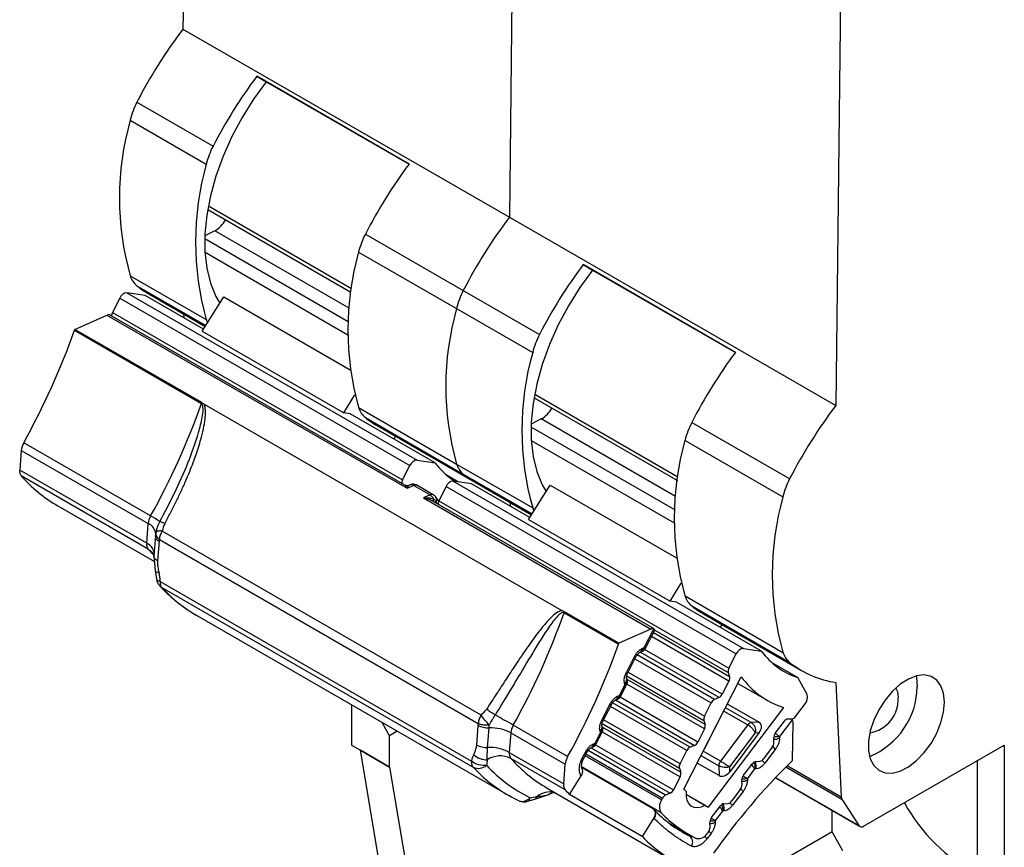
# Model space of a CAD drawing. Header units: inches. Extents: x 0 to 17, y 0 to 11.
# Tile 12 of 14: x 13.5 to 15, y 6.7 to 8. Entities that reach past the tile are written whole.
import ezdxf

# ---------------------------------------------------------------- set-up
doc = ezdxf.new("R2010")
doc.units = ezdxf.units.IN
doc.header["$MEASUREMENT"] = 0

msp = doc.modelspace()

# ---------------------------------------------------------------- linework, layer by layer
for p, q in [((13.7188, 8.6947), (13.7105, 7.9797)), ((14.2199, 8.4054), (14.2116, 7.6904)), ((14.721, 8.1161), (14.7127, 7.4011)), ((13.7105, 7.9797), (14.2116, 7.6904)), ((14.0575, 7.7721), (13.8237, 7.9071)), ((13.8237, 7.9071), (13.8383, 7.8987)), ((13.8383, 7.8987), (14.0575, 7.7721)), ((13.8383, 7.8987), (13.8383, 7.8986)), ((13.8383, 7.8986), (14.0575, 7.7721)), ((13.6398, 7.8672), (13.7567, 7.7997)), ((13.6294, 7.8396), (13.7463, 7.7721)), ((13.7484, 7.7024), (13.9684, 7.5753)), ((13.7494, 7.7081), (13.9693, 7.5812)), ((14.2116, 7.6904), (14.7127, 7.4011)), ((13.7595, 7.6698), (13.744, 7.662)), ((13.9657, 7.5508), (13.7595, 7.6698)), ((13.9906, 7.6647), (14.1409, 7.5779)), ((13.9643, 7.5301), (13.7439, 7.6573)), ((13.9638, 7.5096), (13.7443, 7.6363)), ((13.9802, 7.6371), (14.1305, 7.5503)), ((14.5586, 7.4828), (14.3248, 7.6178)), ((14.3248, 7.6178), (14.3394, 7.6094)), ((14.3394, 7.6094), (14.5586, 7.4828)), ((14.3394, 7.6094), (14.5586, 7.4828)), ((14.3394, 7.6094), (14.3394, 7.6094)), ((13.6294, 7.6007), (13.7463, 7.5332)), ((13.6244, 7.5746), (14.0698, 7.3174)), ((13.6524, 7.5701), (13.6244, 7.5746)), ((13.6398, 7.5852), (13.7455, 7.5241)), ((14.1409, 7.5779), (14.2578, 7.5104)), ((13.6135, 7.5663), (13.6022, 7.5442)), ((13.6135, 7.5663), (14.0589, 7.3092)), ((13.742, 7.5184), (13.6524, 7.5701)), ((13.6578, 7.5729), (13.7447, 7.5228)), ((13.7401, 7.5154), (13.7731, 7.5683)), ((13.7731, 7.5683), (13.967, 7.4563)), ((13.6022, 7.5442), (14.0476, 7.287)), ((14.1305, 7.5503), (14.2474, 7.4828)), ((13.5444, 7.5182), (13.5938, 7.5401)), ((13.5938, 7.5401), (14.0546, 7.2741)), ((14.051, 7.2791), (13.5989, 7.5401)), ((13.7115, 7.5419), (13.7117, 7.5359)), ((13.5438, 7.5168), (13.7387, 7.4043)), ((13.7392, 7.4057), (13.5444, 7.5182)), ((13.7401, 7.5154), (13.9572, 7.3901)), ((13.9572, 7.3901), (13.9744, 7.4176)), ((14.2495, 7.4131), (14.4695, 7.286)), ((14.2505, 7.4188), (14.4704, 7.2919)), ((13.7429, 7.4035), (14.2923, 7.0863)), ((13.9802, 7.3982), (14.1305, 7.3114)), ((13.967, 7.3885), (13.9572, 7.3901)), ((14.0978, 7.313), (13.967, 7.3885)), ((13.9906, 7.3827), (14.1409, 7.2959)), ((14.2606, 7.3806), (14.2451, 7.3727)), ((14.4668, 7.2615), (14.2606, 7.3806)), ((14.0086, 7.3704), (14.1589, 7.2836)), ((14.4654, 7.2408), (14.245, 7.3681)), ((14.4917, 7.3754), (14.642, 7.2886)), ((14.0368, 7.3541), (14.034, 7.3498)), ((14.4813, 7.3478), (14.6316, 7.2611)), ((13.4622, 7.3324), (13.4599, 7.3022)), ((13.4622, 7.3324), (13.657, 7.2199)), ((13.6608, 7.2316), (13.4659, 7.3441)), ((14.4649, 7.2203), (14.2454, 7.3471)), ((14.0698, 7.3174), (14.0978, 7.313)), ((13.6548, 7.1897), (13.4599, 7.3022)), ((14.0476, 7.287), (14.0589, 7.3092)), ((14.1305, 7.3114), (14.2474, 7.2439)), ((13.6571, 7.1806), (13.4622, 7.2931)), ((14.1134, 7.2957), (14.1337, 7.284)), ((14.1409, 7.2959), (14.2466, 7.2348)), ((14.0516, 7.2784), (14.0509, 7.2789)), ((14.0546, 7.2741), (14.0648, 7.2786)), ((14.0579, 7.2786), (14.0572, 7.2781)), ((14.0591, 7.2793), (14.0578, 7.2787)), ((14.0648, 7.2786), (14.0899, 7.2642)), ((14.0697, 7.2786), (14.0687, 7.2793)), ((14.0948, 7.2643), (14.0697, 7.2787)), ((14.1146, 7.2771), (14.1033, 7.2549)), ((14.1146, 7.2771), (14.56, 7.0199)), ((14.1255, 7.2853), (14.5709, 7.0282)), ((14.1535, 7.2808), (14.1255, 7.2853)), ((14.2431, 7.2291), (14.1535, 7.2808)), ((14.1589, 7.2836), (14.2458, 7.2335)), ((14.2412, 7.2261), (14.2742, 7.279)), ((14.2742, 7.279), (14.4681, 7.1671)), ((14.0899, 7.2642), (14.0796, 7.2596)), ((14.0796, 7.2596), (14.429, 7.0579)), ((14.1027, 7.2547), (14.0992, 7.2601)), ((13.5181, 7.2473), (13.6666, 7.1616)), ((14.4338, 7.0581), (14.093, 7.2548)), ((14.098, 7.2521), (14.0987, 7.2536)), ((14.1033, 7.2549), (14.5487, 6.9978)), ((14.2126, 7.2527), (14.2128, 7.2466)), ((13.6548, 7.1897), (13.657, 7.2199)), ((14.2412, 7.2261), (14.4583, 7.1008)), ((13.6681, 7.2013), (13.6657, 7.1704)), ((13.6686, 7.2048), (13.668, 7.2003)), ((13.6691, 7.2065), (13.6684, 7.202)), ((13.6688, 7.2063), (13.6687, 7.2047)), ((14.1682, 6.9258), (13.6786, 7.2085)), ((13.6738, 7.1927), (13.6715, 7.1626)), ((13.6742, 7.1957), (14.1639, 6.913)), ((13.6658, 7.1708), (13.668, 7.1472)), ((13.6659, 7.1706), (13.6659, 7.1716)), ((13.668, 7.1473), (13.6697, 7.1354)), ((13.6754, 7.131), (14.1534, 6.855)), ((13.6778, 7.1217), (14.1559, 6.8457)), ((14.4583, 7.1008), (14.4755, 7.1283)), ((14.4813, 7.1089), (14.6316, 7.0221)), ((14.4681, 7.0992), (14.4583, 7.1008)), ((14.5989, 7.0237), (14.4681, 7.0992)), ((14.4917, 7.0934), (14.642, 7.0066)), ((13.7327, 7.078), (14.2107, 6.8021)), ((14.2955, 7.0829), (14.379, 7.0347)), ((14.3795, 7.036), (14.296, 7.0843)), ((14.5097, 7.0811), (14.66, 6.9943)), ((14.5379, 7.0649), (14.5351, 7.0605)), ((14.429, 7.0579), (14.3795, 7.036)), ((14.4184, 7.0293), (14.4333, 7.0583)), ((14.42, 7.0276), (14.4347, 7.0562)), ((14.5488, 6.9779), (14.4298, 7.0467)), ((14.5498, 6.9846), (14.4327, 7.0523)), ((14.4347, 7.0563), (14.5477, 6.991)), ((14.3912, 6.9913), (14.4037, 7.0156)), ((14.3934, 6.9907), (14.4058, 7.015)), ((14.4059, 7.015), (14.4064, 7.016)), ((14.5266, 6.9497), (14.4079, 7.0182)), ((14.4125, 7.0223), (14.4157, 7.0237)), ((14.5335, 6.9526), (14.4125, 7.0224)), ((14.4163, 7.0284), (14.4184, 7.0293)), ((14.5385, 6.9577), (14.4193, 7.0265)), ((14.5487, 6.9978), (14.56, 7.0199)), ((14.5709, 7.0282), (14.5989, 7.0237)), ((14.4044, 7.0122), (14.5215, 6.9445)), ((14.6145, 7.0065), (14.6543, 6.9835)), ((14.3917, 6.986), (14.5101, 6.9176)), ((14.394, 6.9919), (14.5112, 6.9243)), ((14.4793, 6.8118), (14.5676, 6.9847)), ((14.5477, 6.991), (14.5498, 6.9846)), ((14.3807, 6.9559), (14.3892, 6.9725)), ((14.3823, 6.9542), (14.392, 6.973)), ((14.3892, 6.9725), (14.3886, 6.9745)), ((14.3925, 6.9799), (14.3914, 6.983)), ((14.3919, 6.9731), (14.3915, 6.9727)), ((14.5112, 6.9044), (14.3919, 6.9733)), ((14.5122, 6.9111), (14.3924, 6.9802)), ((14.5488, 6.9779), (14.5385, 6.9577)), ((14.5624, 6.9745), (14.6075, 6.9485)), ((14.6686, 6.9572), (14.6543, 6.9835)), ((14.7131, 6.9757), (14.7212, 6.8001)), ((14.3786, 6.9551), (14.3807, 6.9559)), ((13.9693, 6.9414), (13.9693, 6.8797)), ((14.3535, 6.9179), (14.366, 6.9422)), ((14.3557, 6.9173), (14.3682, 6.9417)), ((14.3682, 6.9416), (14.3687, 6.9426)), ((14.4891, 6.8762), (14.3702, 6.9448)), ((14.3747, 6.9489), (14.4958, 6.879)), ((14.3748, 6.949), (14.378, 6.9503)), ((14.501, 6.8842), (14.3816, 6.9531)), ((14.5112, 6.9243), (14.5215, 6.9445)), ((14.5335, 6.9526), (14.5266, 6.9497)), ((14.5462, 6.9428), (14.5952, 6.9146)), ((14.6508, 6.9235), (14.6656, 6.9432)), ((14.484, 6.8711), (14.3667, 6.9388)), ((14.5114, 6.8739), (14.5426, 6.9351)), ((14.6325, 6.9375), (14.517, 6.7844)), ((14.541, 6.9318), (14.5778, 6.9106)), ((14.5831, 6.9141), (14.5434, 6.9371)), ((14.0278, 6.8941), (14.0161, 6.9144)), ((14.1615, 6.8797), (14.1638, 6.9099)), ((14.3011, 6.862), (14.2176, 6.9102)), ((14.3548, 6.9065), (14.3538, 6.9097)), ((14.354, 6.9127), (14.4726, 6.8442)), ((14.4737, 6.8509), (14.3563, 6.9186)), ((14.5101, 6.9176), (14.5122, 6.9111)), ((14.5778, 6.9106), (14.5358, 6.8549)), ((14.5952, 6.9146), (14.5831, 6.9141)), ((14.6203, 6.8983), (14.6338, 6.9162)), ((14.6459, 6.9186), (14.6264, 6.893)), ((14.6391, 6.9198), (14.6455, 6.92)), ((14.6444, 6.9198), (14.6442, 6.9199)), ((14.6462, 6.856), (14.6472, 6.9141)), ((14.0395, 6.9009), (14.0278, 6.8941)), ((14.0278, 6.8459), (14.0278, 6.8941)), ((14.1782, 6.8759), (14.1804, 6.9061)), ((14.2138, 6.8984), (14.2115, 6.8683)), ((14.2138, 6.8984), (14.2973, 6.8502)), ((14.3431, 6.8826), (14.3516, 6.8991)), ((14.3446, 6.8809), (14.3543, 6.8997)), ((14.3516, 6.8991), (14.3509, 6.9011)), ((14.3542, 6.8997), (14.3539, 6.8993)), ((14.3543, 6.9001), (14.4738, 6.8311)), ((14.3546, 6.9071), (14.4748, 6.8378)), ((14.5112, 6.9044), (14.501, 6.8842)), ((14.55, 6.8463), (14.5894, 6.8986)), ((14.5953, 6.8988), (14.5501, 6.8388)), ((14.5894, 6.8986), (14.5953, 6.8988)), ((13.9693, 6.8797), (13.9832, 6.8716)), ((14.3409, 6.8817), (14.3431, 6.8826)), ((14.3439, 6.8798), (14.4634, 6.8108)), ((14.4958, 6.879), (14.4891, 6.8762)), ((14.6178, 6.8834), (14.6177, 6.8913)), ((14.6264, 6.893), (14.6264, 6.8906)), ((14.7555, 6.7551), (14.9715, 6.8797)), ((14.9715, 6.8797), (14.9715, 6.3011)), ((13.9832, 6.8716), (14.0278, 6.8459)), ((14.0278, 6.8459), (13.9832, 6.8716)), ((13.9832, 6.8716), (13.9832, 6.8716)), ((13.9832, 6.8716), (14.0278, 6.8459)), ((13.9832, 6.8716), (13.9832, 6.8716)), ((14.03, 6.5925), (13.9832, 6.8716)), ((14.2115, 6.8683), (14.2951, 6.8201)), ((14.3236, 6.8596), (14.3283, 6.8689)), ((14.3258, 6.859), (14.3305, 6.8683)), ((14.4465, 6.7977), (14.329, 6.8655)), ((14.3305, 6.8683), (14.331, 6.8692)), ((14.4515, 6.8028), (14.3326, 6.8715)), ((14.3371, 6.8756), (14.3404, 6.8769)), ((14.3372, 6.8756), (14.4584, 6.8057)), ((14.4737, 6.8509), (14.484, 6.8711)), ((14.5058, 6.8637), (14.5332, 6.8479)), ((14.5358, 6.8549), (14.5091, 6.8702)), ((14.6153, 6.8764), (14.6018, 6.8584)), ((14.6199, 6.8731), (14.6036, 6.8517)), ((14.2974, 6.811), (14.2139, 6.8592)), ((14.2951, 6.8201), (14.2973, 6.8502)), ((14.4454, 6.7955), (14.3279, 6.8633)), ((14.5335, 6.8327), (14.4999, 6.8521)), ((14.5711, 6.8332), (14.5847, 6.851)), ((14.59, 6.8545), (14.5964, 6.8549)), ((14.9298, 6.8556), (14.9298, 6.3927)), ((14.0278, 6.8459), (14.0745, 6.5668)), ((14.0278, 6.8459), (14.0278, 6.8459)), ((14.0278, 6.8459), (14.0278, 6.8459)), ((14.3233, 6.8453), (14.4315, 6.7829)), ((14.4448, 6.7754), (14.3234, 6.8455)), ((14.4726, 6.8442), (14.4748, 6.8378)), ((14.5332, 6.8479), (14.5335, 6.8327)), ((14.5501, 6.8388), (14.55, 6.8463)), ((14.5882, 6.843), (14.577, 6.8284)), ((14.5901, 6.843), (14.5882, 6.843)), ((14.6363, 6.8462), (14.7222, 6.7966)), ((14.6382, 6.8481), (14.7212, 6.8001)), ((14.3041, 6.8037), (14.322, 6.8322)), ((14.4738, 6.8311), (14.4634, 6.8108)), ((14.5688, 6.8183), (14.5686, 6.8261)), ((14.577, 6.8284), (14.577, 6.8259)), ((14.62, 6.8293), (14.7496, 6.7545)), ((14.6203, 6.8297), (14.7482, 6.7559)), ((14.2507, 6.7965), (14.2722, 6.8036)), ((14.2698, 6.8134), (14.4646, 6.7009)), ((14.2719, 6.8035), (14.2782, 6.8068)), ((14.2721, 6.8037), (14.2737, 6.8047)), ((14.2766, 6.8062), (14.2737, 6.8047)), ((14.4155, 6.7394), (14.3041, 6.8037)), ((14.4584, 6.8057), (14.4515, 6.8028)), ((14.4834, 6.8037), (14.512, 6.7872)), ((14.4834, 6.8037), (14.517, 6.7844)), ((14.5662, 6.8113), (14.5528, 6.7934)), ((14.5706, 6.8085), (14.5542, 6.7871)), ((14.2396, 6.7934), (14.2507, 6.7965)), ((14.4454, 6.7955), (14.4465, 6.7977)), ((14.541, 6.7896), (14.5474, 6.7899)), ((14.7222, 6.7966), (14.7482, 6.7559)), ((14.5222, 6.7682), (14.5357, 6.7861)), ((14.5388, 6.7783), (14.5276, 6.7637)), ((14.5407, 6.7784), (14.5388, 6.7783)), ((14.707, 6.7463), (14.707, 6.7791)), ((14.4334, 6.7679), (14.4155, 6.7394)), ((14.434, 6.7672), (14.4334, 6.7679)), ((14.4554, 6.7608), (14.4882, 6.7418)), ((14.5198, 6.7532), (14.5196, 6.7612)), ((14.5276, 6.7637), (14.5277, 6.7612)), ((14.4696, 6.7507), (14.4886, 6.7397)), ((14.707, 6.7463), (14.5122, 6.6338)), ((14.5212, 6.7438), (14.515, 6.7357)), ((14.5172, 6.7463), (14.5158, 6.7443)), ((14.7237, 6.7173), (14.707, 6.7463))]:
    msp.add_line(p, q)
at = {"flags": 128}
for points in [[(13.8383, 7.8986), (13.8189, 7.872), (13.8012, 7.8438), (13.7855, 7.8144), (13.7721, 7.7842), (13.7611, 7.7538), (13.7527, 7.7235), (13.747, 7.6937), (13.7442, 7.665), (13.7442, 7.6378), (13.747, 7.6124), (13.7527, 7.5892), (13.7611, 7.5686), (13.7669, 7.5583)], [(14.3394, 7.6094), (14.32, 7.5827), (14.3023, 7.5545), (14.2866, 7.5251), (14.2732, 7.4949), (14.2622, 7.4645), (14.2538, 7.4342), (14.2481, 7.4045), (14.2453, 7.3758), (14.2453, 7.3485), (14.2481, 7.3231), (14.2538, 7.3), (14.2622, 7.2793), (14.268, 7.269)], [(13.6571, 7.1806), (13.6606, 7.1782), (13.6633, 7.1756)], [(13.6658, 7.1713), (13.6652, 7.1719), (13.6571, 7.1806)], [(13.6749, 7.1241), (13.6758, 7.1231), (13.6778, 7.1217)], [(14.8797, 6.9456), (14.8783, 6.9594), (14.8742, 6.9709), (14.8677, 6.9796), (14.859, 6.9852), (14.8486, 6.9874), (14.8368, 6.986), (14.8244, 6.9811), (14.8117, 6.9731), (14.7996, 6.9621), (14.7884, 6.9488), (14.7787, 6.9338), (14.7711, 6.9178), (14.7658, 6.9015), (14.7631, 6.8856), (14.7631, 6.8711), (14.7658, 6.8584), (14.7711, 6.8482), (14.7787, 6.841), (14.7884, 6.8371), (14.7996, 6.8367), (14.8117, 6.8398), (14.8244, 6.8463), (14.8368, 6.8559), (14.8486, 6.8681), (14.859, 6.8823), (14.8677, 6.8979), (14.8742, 6.9142), (14.8783, 6.9303), (14.8797, 6.9456)], [(14.836, 6.9858), (14.8365, 6.9835), (14.8379, 6.9698)], [(14.8049, 6.9673), (14.8074, 6.9621), (14.8087, 6.9529)], [(14.3236, 6.8596), (14.3247, 6.8592), (14.3254, 6.859), (14.3257, 6.859), (14.3258, 6.8591)], [(14.2737, 6.8047), (14.2759, 6.8064), (14.2769, 6.807)], [(14.512, 6.7872), (14.506, 6.7845), (14.5003, 6.7834), (14.4951, 6.7839), (14.4906, 6.786), (14.4871, 6.7897), (14.4847, 6.7947), (14.4836, 6.8008), (14.4837, 6.8078)], [(14.2241, 6.7949), (14.2147, 6.7998), (14.2107, 6.8021)], [(14.2241, 6.7949), (14.2264, 6.7939), (14.2271, 6.7936)]]:
    msp.add_lwpolyline(points, dxfattribs=at)
for centre, radius, start, end in [((14.3193, 7.5183), 0.7639, 142.8408, 152.8218), ((14.4371, 7.4503), 0.7648, 143.3227, 152.8176), ((13.7511, 7.8095), 0.1254, 152.6018, 166.0845), ((14.053, 7.7202), 0.4401, 164.2505, 195.7504), ((13.868, 7.742), 0.1254, 152.6018, 166.0845), ((14.1699, 7.6527), 0.4401, 164.2505, 195.7504), ((14.6709, 7.3153), 0.7648, 143.3227, 152.8176), ((13.7379, 7.7072), 0.0432, 300.0858, 331.3905), ((14.8204, 7.229), 0.7639, 142.8408, 152.8218), ((14.1019, 7.607), 0.1254, 152.6018, 166.0845), ((14.4037, 7.5177), 0.4401, 164.2505, 195.7504), ((14.9382, 7.161), 0.7648, 143.3227, 152.8176), ((13.6607, 7.6104), 0.0328, 197.152, 230.3057), ((13.6254, 7.5619), 0.0127, 94.5183, 159.6214), ((13.7324, 7.702), 0.1491, 231.6142, 239.9954), ((14.2522, 7.5202), 0.1254, 152.6018, 166.0845), ((13.6116, 7.5391), 0.0107, 151.5382, 180.8138), ((14.5541, 7.4309), 0.4401, 164.2505, 195.7504), ((13.5965, 7.5349), 0.0058, 73.1033, 117.0052), ((13.7844, 7.5459), 0.0401, 198.4814, 205.7651), ((12.4866, 7.8901), 1.1212, 330.8609, 340.554), ((13.5737, 7.5063), 0.0316, 157.9682, 160.6372), ((14.3691, 7.4527), 0.1254, 152.6018, 166.0845), ((14.671, 7.3634), 0.4401, 164.2505, 195.7504), ((15.172, 7.026), 0.7648, 143.3227, 152.8176), ((12.6815, 7.7776), 1.1212, 330.8609, 340.554), ((14.0115, 7.4079), 0.0328, 197.152, 230.3057), ((14.239, 7.4179), 0.0432, 300.0858, 331.3905), ((15.3215, 6.9397), 0.7639, 142.8408, 152.8218), ((14.0832, 7.4996), 0.1491, 231.6152, 239.9944), ((14.603, 7.3177), 0.1254, 152.6018, 166.0845), ((14.9048, 7.2284), 0.4401, 164.2505, 195.7504), ((13.4913, 7.3295), 0.0293, 150.1625, 174.4513), ((14.0708, 7.3048), 0.0127, 94.5183, 159.6214), ((13.472, 7.3005), 0.0123, 171.8295, 216.9968), ((14.1896, 7.3801), 0.1137, 216.1786, 236.7489), ((14.1618, 7.3211), 0.0328, 197.152, 230.3057), ((13.6318, 7.4431), 0.2264, 221.5107, 239.8651), ((14.057, 7.2819), 0.0107, 151.5382, 180.8138), ((14.2335, 7.4127), 0.1491, 231.6142, 239.9954), ((14.7533, 7.2309), 0.1254, 152.6018, 166.0845), ((14.0613, 7.2735), 0.00623, 55.7746, 111.0774), ((14.0675, 7.2731), 0.00613, 79.5453, 116.2268), ((14.0677, 7.2752), 0.00404, 60.0963, 77.1908), ((14.1265, 7.2726), 0.0127, 94.5183, 159.6214), ((14.0926, 7.2587), 0.00613, 79.5453, 116.2268), ((14.0817, 7.2513), 0.0152, 23.0911, 57.6938), ((14.0928, 7.2608), 0.00404, 60.0832, 77.1927), ((14.0917, 7.256), 0.00837, 332.646, 28.2298), ((15.0552, 7.1416), 0.4401, 164.2505, 195.7504), ((14.1127, 7.2498), 0.0107, 151.5382, 180.8138), ((14.2855, 7.2566), 0.0401, 198.4814, 205.7651), ((13.6862, 7.217), 0.0293, 150.1625, 174.4513), ((13.57, 7.0665), 0.1885, 56.2026, 61.1985), ((13.6502, 7.2028), 0.0184, 3.387, 68.2661), ((13.7002, 7.1935), 0.0261, 160.7522, 175.188), ((13.7069, 7.1913), 0.0332, 148.7161, 161.0137), ((13.6669, 7.188), 0.0123, 171.8295, 216.9968), ((13.6458, 7.1706), 0.0211, 15.4932, 64.9574), ((13.6915, 7.1295), 0.0162, 174.8543, 193.9549), ((13.6846, 7.1277), 0.00906, 193.6742, 221.8972), ((13.8519, 7.2839), 0.2379, 222.9804, 239.927), ((14.5126, 7.1186), 0.0328, 197.152, 230.3057), ((14.5843, 7.2103), 0.1491, 231.6152, 239.9944), ((13.2383, 7.4561), 1.1212, 330.8609, 340.554), ((14.3253, 7.0724), 0.0316, 157.9682, 160.6372), ((14.4316, 7.0528), 0.0058, 73.1033, 117.0052), ((13.3218, 7.4079), 1.1212, 330.8609, 340.554), ((14.4088, 7.0242), 0.0316, 157.9682, 160.6372), ((14.4055, 7.0182), 0.00315, 234.3521, 275.8343), ((14.4094, 7.0285), 0.0069, 295.9725, 359.2198), ((14.5719, 7.0155), 0.0127, 94.5183, 159.6214), ((14.6881, 7.0882), 0.1101, 215.884, 252.1043), ((14.6629, 7.0318), 0.0328, 197.152, 230.3057), ((14.7361, 7.1262), 0.1522, 231.7871, 261.295), ((14.393, 6.9938), 0.00315, 234.3519, 275.8323), ((14.5566, 6.9931), 0.0092, 149.6639, 192.9903), ((14.5409, 6.9826), 0.0092, 329.6643, 12.9907), ((14.6713, 7.0592), 0.1277, 215.699, 252.2893), ((14.3835, 6.9809), 0.00822, 308.3465, 15.7388), ((14.7201, 6.9712), 0.1178, 292.2123, 359.2913), ((14.3717, 6.9552), 0.0069, 295.9722, 359.2193), ((14.5286, 6.9624), 0.0109, 296.3914, 334.8696), ((14.6549, 6.9528), 0.0144, 318.2114, 17.6691), ((14.3679, 6.9448), 0.00315, 234.3555, 275.8309), ((14.5314, 6.9399), 0.0109, 116.3914, 154.8699), ((14.7558, 6.9504), 0.0529, 280.0551, 2.6836), ((14.1966, 6.9086), 0.0332, 148.7161, 161.0137), ((13.4456, 5.5686), 1.5479, 60.084, 61.2637), ((14.5192, 6.9196), 0.00926, 149.7739, 192.4119), ((14.1899, 6.9108), 0.0261, 160.7522, 175.188), ((14.243, 6.8956), 0.0293, 150.1625, 174.4513), ((14.3458, 6.9076), 0.00822, 308.3456, 15.7401), ((14.3554, 6.9205), 0.00315, 234.3521, 275.8343), ((14.5032, 6.9091), 0.00923, 330.0165, 12.4604), ((14.5844, 6.9063), 0.00792, 99.3231, 147.3474), ((14.6404, 6.9119), 0.00792, 99.3233, 147.3473), ((14.6442, 6.9278), 0.00792, 279.3224, 327.3472), ((14.64, 6.9145), 0.00721, 356.2943, 34.1634), ((14.1829, 6.84), 0.0661, 62.1241, 92.1385), ((14.6296, 6.8909), 0.0119, 141.8468, 178.1507), ((14.1769, 6.9089), 0.033, 242.1237, 272.1387), ((14.334, 6.8818), 0.0069, 295.9722, 359.2195), ((14.4911, 6.8888), 0.0109, 295.9314, 335.1763), ((14.6059, 6.8837), 0.0119, 321.8471, 358.151), ((14.6182, 6.906), 0.0175, 268.5738, 297.9721), ((14.1806, 6.8099), 0.0661, 62.124, 92.1387), ((14.2237, 6.8666), 0.0123, 171.8295, 216.9968), ((14.3302, 6.8714), 0.0031, 234.0821, 276.2426), ((14.4938, 6.8665), 0.0109, 115.9027, 154.945), ((14.5925, 6.8497), 0.036, 40.511, 49.6695), ((14.1696, 6.8536), 0.0162, 174.8543, 193.9549), ((14.1626, 6.8518), 0.00906, 193.6742, 221.8972), ((14.164, 6.8627), 0.0189, 244.4353, 311.8645), ((14.3467, 7.0072), 0.2325, 222.9624, 243.6524), ((14.1976, 6.8265), 0.0365, 63.5119, 123.2729), ((14.3827, 7.0083), 0.2252, 221.4631, 239.9127), ((14.3265, 6.8474), 0.0293, 150.1625, 174.4513), ((14.4816, 6.8462), 0.00921, 149.6812, 192.8973), ((15.383, 6.1064), 1.051, 134.5812, 144.7018), ((14.5451, 6.8475), 0.0119, 141.8382, 178.2233), ((14.5914, 6.8467), 0.00795, 99.9184, 146.9485), ((14.5761, 6.8477), 0.0147, 341.4598, 27.2252), ((14.5951, 6.8628), 0.00798, 279.9805, 327.2093), ((14.5758, 6.8279), 0.0366, 40.552, 50.0655), ((14.6251, 6.8755), 0.0287, 314.4264, 317.2741), ((14.3305, 7.0087), 0.2389, 223.0167, 239.8907), ((14.4658, 6.8357), 0.0092, 329.7219, 12.9047), ((14.5804, 6.8258), 0.0119, 141.5653, 178.577), ((14.3072, 6.8183), 0.0123, 171.8295, 216.9968), ((14.5569, 6.8186), 0.0118, 321.7921, 358.5953), ((14.5688, 6.8413), 0.0174, 269.2843, 298.0018), ((14.2743, 6.7751), 0.0325, 77.5124, 129.1664), ((14.4765, 6.9704), 0.2398, 221.6831, 224.0393), ((14.4536, 6.8155), 0.0109, 296.3165, 334.9193), ((14.6125, 6.9545), 0.1953, 226.975, 228.7075), ((14.5455, 6.7874), 0.0328, 40.1356, 49.3277), ((14.2308, 6.8104), 0.0172, 257.4448, 317.5458), ((14.4605, 6.785), 0.0185, 145.3236, 211.433), ((14.4564, 6.793), 0.0109, 116.312, 154.8812), ((14.5423, 6.7818), 0.00792, 99.4197, 147.2825), ((14.5266, 6.783), 0.0148, 341.6441, 25.5234), ((14.5461, 6.7977), 0.00793, 279.43, 327.3245), ((14.5271, 6.7639), 0.0356, 40.4775, 49.4073), ((14.7283, 6.8002), 0.00711, 180.9137, 210.5666), ((15.0548, 6.9198), 0.2694, 208.5296, 242.3537), ((14.583, 6.9251), 0.208, 223.6205, 242.9942), ((14.4265, 6.7738), 0.01, 318.7941, 41.0894), ((14.5917, 6.9208), 0.2067, 224.7215, 243.2669), ((14.6071, 6.9477), 0.1865, 239.3475, 241.1342), ((14.5315, 6.7608), 0.0119, 141.8018, 178.2193), ((14.5196, 6.7761), 0.0169, 270.1203, 298.4223), ((14.5019, 6.7515), 0.0156, 258.2426, 332.6097), ((14.5079, 6.7536), 0.0119, 321.8393, 358.2222), ((14.4969, 6.7234), 0.0318, 40.0693, 48.6257), ((14.7523, 6.759), 0.00514, 217.5848, 309.5852), ((14.576, 6.8938), 0.2227, 223.8712, 245.2267), ((14.482, 6.7308), 0.0111, 326.1133, 53.6032), ((14.4913, 6.7456), 0.00644, 244.8806, 283.426), ((14.4898, 6.7144), 0.033, 40.1481, 49.4648)]:
    msp.add_arc(centre, radius, start, end)
for centre, ratio, start_param, end_param in [((14.587, 6.9036), 0.687639, 4.875659, 6.446455), ((14.5417, 6.8436), 0.688376, 3.305367, 4.876167)]:
    msp.add_ellipse(centre, major_axis=(0.0095, 0.01), ratio=ratio, start_param=start_param, end_param=end_param)
for points, knots in [([(13.5988, 7.5401), (13.5987, 7.5402), (13.5985, 7.5403), (13.5983, 7.5404), (13.5981, 7.5405)], [0, 0, 0, 0, 0.4830733, 1, 1, 1, 1]), ([(13.6748, 7.2231), (13.6909, 7.2523), (13.7056, 7.2824), (13.7242, 7.3284), (13.7299, 7.344), (13.7367, 7.3676), (13.7387, 7.3755), (13.7408, 7.3873), (13.7413, 7.3913), (13.7413, 7.397), (13.7412, 7.3989), (13.7405, 7.4022), (13.7398, 7.4037), (13.7387, 7.4043)], [0, 0, 0, 0, 0.5, 0.5, 0.75, 0.75, 0.875, 0.875, 0.9375, 0.9375, 0.96875, 0.96875, 1, 1, 1, 1]), ([(13.6824, 7.2197), (13.6853, 7.2252), (13.6912, 7.2361), (13.6994, 7.2525), (13.7072, 7.2686), (13.7143, 7.2844), (13.7225, 7.304), (13.7311, 7.3265), (13.7383, 7.3498), (13.7428, 7.3688), (13.7447, 7.3813), (13.7451, 7.39), (13.745, 7.3946), (13.7445, 7.3983), (13.744, 7.401), (13.7432, 7.4027), (13.7429, 7.4035)], [0, 0, 0, 0, 0.095391, 0.188253, 0.278591, 0.366413, 0.451725, 0.601727, 0.733112, 0.822078, 0.897962, 0.926841, 0.954729, 0.969918, 0.984988, 1, 1, 1, 1]), ([(14.0546, 7.2741), (14.0537, 7.2758), (14.0528, 7.2778), (14.0517, 7.2784), (14.0516, 7.2784)], [0, 0, 0, 0, 0.8405712, 1, 1, 1, 1]), ([(14.0573, 7.2783), (14.0566, 7.2782), (14.0552, 7.2778), (14.0532, 7.278), (14.0521, 7.2785), (14.0517, 7.2787)], [0, 0, 0, 0, 0.374003, 0.762689, 1, 1, 1, 1]), ([(14.0572, 7.2781), (14.0571, 7.278), (14.0563, 7.2776), (14.0554, 7.2756), (14.0546, 7.2741)], [0, 0, 0, 0, 0.186633, 1, 1, 1, 1]), ([(14.0687, 7.2793), (14.0672, 7.2797), (14.0648, 7.2805), (14.0611, 7.2802), (14.0593, 7.2793), (14.0585, 7.2788)], [0, 0, 0, 0, 0.427529, 0.73313, 1, 1, 1, 1]), ([(14.0796, 7.2596), (14.0809, 7.2597), (14.0832, 7.2598), (14.0863, 7.2596), (14.0895, 7.2592), (14.0926, 7.2585), (14.0947, 7.2577), (14.0957, 7.2573)], [0, 0, 0, 0, 0.227361, 0.41276, 0.556224, 0.798283, 1, 1, 1, 1]), ([(14.0958, 7.2531), (14.0951, 7.2535), (14.0938, 7.2544), (14.0915, 7.2557), (14.0886, 7.257), (14.0846, 7.2585), (14.0815, 7.2592), (14.0796, 7.2596)], [0, 0, 0, 0, 0.129727, 0.277608, 0.44397, 0.674776, 1, 1, 1, 1]), ([(14.0991, 7.2599), (14.099, 7.26), (14.0985, 7.2614), (14.0969, 7.2629), (14.0952, 7.2639), (14.0948, 7.2642)], [0, 0, 0, 0, 0.0421939, 0.7235842, 1, 1, 1, 1]), ([(14.0957, 7.2573), (14.0962, 7.2569), (14.0972, 7.256), (14.0978, 7.255), (14.0982, 7.2545)], [0, 0, 0, 0, 0.499517, 1, 1, 1, 1]), ([(14.0982, 7.2545), (14.0978, 7.254), (14.0974, 7.2532), (14.0974, 7.2526), (14.0974, 7.2523)], [0, 0, 0, 0, 0.666568, 1, 1, 1, 1]), ([(14.0987, 7.2536), (14.0988, 7.2534), (14.099, 7.2529), (14.0991, 7.2524), (14.0992, 7.2522)], [0, 0, 0, 0, 0.495082, 1, 1, 1, 1]), ([(13.6748, 7.2231), (13.6741, 7.2218), (13.6727, 7.2191), (13.6712, 7.2151), (13.6698, 7.2108), (13.6692, 7.2079), (13.6688, 7.2063)], [0, 0, 0, 0, 0.2445727, 0.5056497, 0.7265646, 1, 1, 1, 1]), ([(13.6824, 7.2197), (13.6804, 7.2207), (13.6786, 7.2216), (13.676, 7.2227), (13.6751, 7.2231), (13.6748, 7.2231)], [0, 0, 0, 0, 0.5, 0.5, 1, 1, 1, 1]), ([(13.6681, 7.2002), (13.6681, 7.2), (13.668, 7.1989), (13.6689, 7.197), (13.6708, 7.1947), (13.6728, 7.1934), (13.6738, 7.1927)], [0, 0, 0, 0, 0.106164, 0.4041093, 0.7020546, 1, 1, 1, 1]), ([(13.6687, 7.2047), (13.6687, 7.2042), (13.6685, 7.203), (13.6694, 7.2007), (13.6712, 7.1981), (13.6732, 7.1965), (13.6742, 7.1957)], [0, 0, 0, 0, 0.158017, 0.414446, 0.711311, 1, 1, 1, 1]), ([(13.6786, 7.2085), (13.6758, 7.2087), (13.6732, 7.2086), (13.6697, 7.2078), (13.6688, 7.2071), (13.6688, 7.2063)], [0, 0, 0, 0, 0.5, 0.5, 1, 1, 1, 1]), ([(13.6742, 7.1957), (13.6741, 7.1952), (13.6739, 7.1942), (13.6738, 7.1932), (13.6738, 7.1927)], [0, 0, 0, 0, 0.504307, 1, 1, 1, 1]), ([(13.6631, 7.1755), (13.6639, 7.1746), (13.6657, 7.1727), (13.6661, 7.1715), (13.6663, 7.1709)], [0, 0, 0, 0, 0.446179, 1, 1, 1, 1]), ([(13.6715, 7.1626), (13.6705, 7.1632), (13.6685, 7.1646), (13.6666, 7.1669), (13.6657, 7.1689), (13.6658, 7.1702), (13.6659, 7.1706)], [0, 0, 0, 0, 0.280352, 0.560703, 0.841056, 1, 1, 1, 1]), ([(13.6715, 7.1626), (13.6715, 7.1618), (13.6714, 7.1603), (13.6715, 7.1578), (13.6717, 7.1546), (13.6724, 7.1501), (13.6731, 7.1464), (13.6735, 7.1443)], [0, 0, 0, 0, 0.13143, 0.269883, 0.416149, 0.655143, 1, 1, 1, 1]), ([(13.6735, 7.1443), (13.6723, 7.1445), (13.6698, 7.1451), (13.6681, 7.1462), (13.6682, 7.147), (13.6682, 7.1473)], [0, 0, 0, 0, 0.409843, 0.834368, 1, 1, 1, 1]), ([(13.6735, 7.1443), (13.6738, 7.142), (13.6746, 7.1376), (13.6751, 7.1332), (13.6754, 7.131)], [0, 0, 0, 0, 0.496962, 1, 1, 1, 1]), ([(13.6699, 7.1355), (13.6698, 7.1353), (13.6696, 7.1342), (13.6714, 7.1325), (13.6741, 7.1315), (13.6754, 7.131)], [0, 0, 0, 0, 0.120168, 0.572164, 1, 1, 1, 1]), ([(13.6699, 7.1355), (13.67, 7.1341), (13.6703, 7.1309), (13.6723, 7.1272), (13.674, 7.1251), (13.6745, 7.1245)], [0, 0, 0, 0, 0.341463, 0.789113, 1, 1, 1, 1]), ([(13.6749, 7.1241), (13.6754, 7.1236), (13.6819, 7.116), (13.6963, 7.1034), (13.7151, 7.0884), (13.728, 7.0811), (13.7329, 7.0783)], [0, 0, 0, 0, 0.0278537, 0.3970416, 0.7712153, 1, 1, 1, 1]), ([(14.2923, 7.0863), (14.2919, 7.0863), (14.2908, 7.0861), (14.289, 7.0855), (14.2872, 7.0846), (14.2831, 7.0823), (14.2763, 7.0766), (14.2666, 7.0661), (14.2538, 7.0503), (14.2384, 7.0289), (14.2221, 7.0047), (14.2064, 6.9807), (14.1916, 6.9579), (14.1815, 6.9424), (14.1764, 6.9345)], [0, 0, 0, 0, 0.007838, 0.020239, 0.033487, 0.04338, 0.099763, 0.17872, 0.272027, 0.418482, 0.586955, 0.719121, 0.856796, 1, 1, 1, 1]), ([(14.2955, 7.0829), (14.2944, 7.0835), (14.293, 7.0833), (14.2903, 7.0819), (14.2889, 7.0809), (14.2851, 7.0774), (14.2826, 7.0745), (14.2755, 7.0656), (14.2711, 7.0591), (14.258, 7.0391), (14.2496, 7.0251), (14.2243, 6.9829), (14.2073, 6.9542), (14.1898, 6.9258)], [0, 0, 0, 0, 0.03125, 0.03125, 0.0625, 0.0625, 0.125, 0.125, 0.25, 0.25, 0.5, 0.5, 1, 1, 1, 1]), ([(14.4037, 7.0156), (14.4041, 7.0163), (14.4049, 7.0178), (14.4062, 7.0198), (14.4077, 7.0218), (14.4099, 7.0241), (14.4128, 7.0267), (14.4151, 7.0278), (14.4163, 7.0284)], [0, 0, 0, 0, 0.125567, 0.249478, 0.373767, 0.500448, 0.749481, 1, 1, 1, 1]), ([(14.4064, 7.016), (14.407, 7.017), (14.4079, 7.0184), (14.4093, 7.02), (14.4105, 7.0211), (14.4116, 7.0219), (14.4123, 7.0223), (14.4124, 7.0223), (14.4124, 7.0223)], [0, 0, 0, 0, 0.298975, 0.41714, 0.599923, 0.777506, 0.95494, 1, 1, 1, 1]), ([(14.4159, 7.0238), (14.4162, 7.024), (14.417, 7.0243), (14.4182, 7.026), (14.4183, 7.0281), (14.4184, 7.0293)], [0, 0, 0, 0, 0.14777, 0.513486, 1, 1, 1, 1]), ([(14.4159, 7.0238), (14.4164, 7.0241), (14.4176, 7.0246), (14.419, 7.0259), (14.4196, 7.027), (14.42, 7.0276)], [0, 0, 0, 0, 0.305638, 0.659222, 1, 1, 1, 1]), ([(14.4184, 7.0293), (14.419, 7.0288), (14.42, 7.0279), (14.4199, 7.0277), (14.4199, 7.0277)], [0, 0, 0, 0, 0.6541, 1, 1, 1, 1]), ([(14.3886, 6.9745), (14.3884, 6.975), (14.3881, 6.9762), (14.3879, 6.9781), (14.3879, 6.9801), (14.3882, 6.983), (14.3891, 6.9868), (14.3905, 6.9898), (14.3912, 6.9913)], [0, 0, 0, 0, 0.125567, 0.249478, 0.373767, 0.500448, 0.749481, 1, 1, 1, 1]), ([(14.3914, 6.9831), (14.3914, 6.983), (14.3915, 6.9829), (14.3914, 6.9834), (14.3914, 6.9846), (14.3917, 6.9863), (14.3922, 6.9881), (14.3928, 6.9896), (14.3933, 6.9905), (14.3934, 6.9907)], [0, 0, 0, 0, 0.028309, 0.222528, 0.419109, 0.601045, 0.759375, 0.943479, 1, 1, 1, 1]), ([(14.3892, 6.9725), (14.3903, 6.9734), (14.392, 6.975), (14.3928, 6.9774), (14.3928, 6.979), (14.3925, 6.9797), (14.3924, 6.9799)], [0, 0, 0, 0, 0.405189, 0.709839, 0.936484, 1, 1, 1, 1]), ([(14.3915, 6.9727), (14.3915, 6.9727), (14.3913, 6.9724), (14.3902, 6.9725), (14.3892, 6.9725)], [0, 0, 0, 0, 0.063061, 1, 1, 1, 1]), ([(14.3915, 6.9728), (14.3917, 6.973), (14.3926, 6.9742), (14.3931, 6.9763), (14.3928, 6.9779), (14.3927, 6.9784)], [0, 0, 0, 0, 0.154382, 0.715519, 1, 1, 1, 1]), ([(14.366, 6.9422), (14.3664, 6.943), (14.3672, 6.9444), (14.3686, 6.9465), (14.3701, 6.9484), (14.3722, 6.9508), (14.3751, 6.9533), (14.3774, 6.9545), (14.3786, 6.9551)], [0, 0, 0, 0, 0.125567, 0.249478, 0.373767, 0.500448, 0.749481, 1, 1, 1, 1]), ([(14.3782, 6.9505), (14.3785, 6.9506), (14.3793, 6.951), (14.3805, 6.9526), (14.3806, 6.9547), (14.3807, 6.9559)], [0, 0, 0, 0, 0.147769, 0.513483, 1, 1, 1, 1]), ([(14.3783, 6.9504), (14.3788, 6.9507), (14.3799, 6.9512), (14.3813, 6.9525), (14.382, 6.9537), (14.3823, 6.9542)], [0, 0, 0, 0, 0.305648, 0.659228, 1, 1, 1, 1]), ([(14.3807, 6.9559), (14.3814, 6.9554), (14.3823, 6.9545), (14.3823, 6.9544), (14.3822, 6.9543)], [0, 0, 0, 0, 0.654103, 1, 1, 1, 1]), ([(14.3687, 6.9426), (14.3693, 6.9436), (14.3702, 6.945), (14.3717, 6.9466), (14.3728, 6.9477), (14.3739, 6.9485), (14.3746, 6.9489), (14.3747, 6.9489), (14.3747, 6.9489)], [0, 0, 0, 0, 0.298971, 0.417137, 0.599922, 0.777506, 0.954939, 1, 1, 1, 1]), ([(14.1808, 6.9107), (14.1787, 6.9128), (14.1763, 6.9154), (14.1718, 6.9208), (14.1698, 6.9235), (14.1682, 6.9258)], [0, 0, 0, 0, 0.5, 0.5, 1, 1, 1, 1]), ([(14.1898, 6.9258), (14.1876, 6.9272), (14.1851, 6.9288), (14.1805, 6.9318), (14.1782, 6.9333), (14.1764, 6.9345)], [0, 0, 0, 0, 0.5, 0.5, 1, 1, 1, 1]), ([(14.1808, 6.9107), (14.1816, 6.912), (14.1831, 6.9144), (14.1853, 6.9182), (14.1875, 6.9219), (14.189, 6.9245), (14.1898, 6.9258)], [0, 0, 0, 0, 0.271767, 0.490907, 0.753911, 1, 1, 1, 1]), ([(14.5427, 6.9352), (14.543, 6.9358), (14.5433, 6.9364), (14.5434, 6.9372), (14.5434, 6.9372)], [0, 0, 0, 0, 0.9014916, 1, 1, 1, 1]), ([(14.1638, 6.9099), (14.1638, 6.9104), (14.1639, 6.9114), (14.1639, 6.9125), (14.1639, 6.913)], [0, 0, 0, 0, 0.495678, 1, 1, 1, 1]), ([(14.1638, 6.9099), (14.1658, 6.9087), (14.1685, 6.9076), (14.1744, 6.9063), (14.1775, 6.906), (14.1804, 6.9061)], [0, 0, 0, 0, 0.5, 0.5, 1, 1, 1, 1]), ([(14.1639, 6.913), (14.1644, 6.9128), (14.1655, 6.9123), (14.1674, 6.9117), (14.1694, 6.9113), (14.1722, 6.9108), (14.176, 6.9104), (14.1791, 6.9106), (14.1808, 6.9107)], [0, 0, 0, 0, 0.1217231, 0.2467228, 0.3663939, 0.5004573, 0.719201, 1, 1, 1, 1]), ([(14.1804, 6.9061), (14.1805, 6.9068), (14.1806, 6.9083), (14.1808, 6.9099), (14.1808, 6.9107)], [0, 0, 0, 0, 0.495255, 1, 1, 1, 1]), ([(14.3509, 6.9011), (14.3508, 6.9017), (14.3504, 6.9028), (14.3502, 6.9047), (14.3502, 6.9067), (14.3506, 6.9096), (14.3514, 6.9134), (14.3528, 6.9164), (14.3535, 6.9179)], [0, 0, 0, 0, 0.125567, 0.249478, 0.373767, 0.500448, 0.749481, 1, 1, 1, 1]), ([(14.3538, 6.9097), (14.3538, 6.9097), (14.3538, 6.9096), (14.3537, 6.9101), (14.3537, 6.9112), (14.354, 6.9129), (14.3545, 6.9147), (14.3551, 6.9162), (14.3556, 6.9171), (14.3557, 6.9173)], [0, 0, 0, 0, 0.028312, 0.222534, 0.419115, 0.601048, 0.759378, 0.943479, 1, 1, 1, 1]), ([(14.5894, 6.8986), (14.5892, 6.899), (14.5888, 6.8997), (14.588, 6.901), (14.5871, 6.9021), (14.5863, 6.9032), (14.5854, 6.9042), (14.5838, 6.9059), (14.5811, 6.9084), (14.5789, 6.9099), (14.5778, 6.9106)], [0, 0, 0, 0, 0.105791, 0.20309, 0.291896, 0.372211, 0.444038, 0.507383, 0.760808, 1, 1, 1, 1]), ([(14.5831, 6.9141), (14.5836, 6.9138), (14.5847, 6.9131), (14.5861, 6.9116), (14.5874, 6.9098), (14.5887, 6.9072), (14.5898, 6.9033), (14.5895, 6.9003), (14.5894, 6.8986)], [0, 0, 0, 0, 0.118492, 0.240459, 0.366036, 0.495346, 0.710045, 1, 1, 1, 1]), ([(14.6444, 6.9198), (14.6449, 6.9195), (14.6455, 6.9191), (14.6458, 6.9187), (14.6459, 6.9186)], [0, 0, 0, 0, 0.781281, 1, 1, 1, 1]), ([(14.3516, 6.8991), (14.3526, 6.9), (14.3543, 6.9016), (14.3551, 6.9041), (14.3552, 6.9056), (14.3548, 6.9063), (14.3548, 6.9065)], [0, 0, 0, 0, 0.405185, 0.709837, 0.936483, 1, 1, 1, 1]), ([(14.3539, 6.8993), (14.3538, 6.8993), (14.3536, 6.899), (14.3525, 6.8991), (14.3516, 6.8991)], [0, 0, 0, 0, 0.063069, 1, 1, 1, 1]), ([(14.3538, 6.8994), (14.354, 6.8997), (14.3549, 6.9008), (14.3554, 6.9029), (14.3551, 6.9045), (14.355, 6.905)], [0, 0, 0, 0, 0.155099, 0.718794, 1, 1, 1, 1]), ([(14.6198, 6.8972), (14.6198, 6.8972), (14.621, 6.8965), (14.6227, 6.8954), (14.6249, 6.894), (14.6259, 6.8933), (14.6264, 6.893)], [0, 0, 0, 0, 0.002323, 0.42868, 0.696415, 1, 1, 1, 1]), ([(14.1571, 6.8651), (14.1577, 6.8666), (14.1589, 6.8692), (14.1603, 6.873), (14.1611, 6.8763), (14.1614, 6.8786), (14.1615, 6.8797)], [0, 0, 0, 0, 0.342919, 0.583913, 0.799202, 1, 1, 1, 1]), ([(14.3283, 6.8689), (14.3287, 6.8696), (14.3295, 6.871), (14.3309, 6.8731), (14.3324, 6.875), (14.3345, 6.8774), (14.3374, 6.8799), (14.3398, 6.8811), (14.3409, 6.8817)], [0, 0, 0, 0, 0.125567, 0.249478, 0.373767, 0.500448, 0.749481, 1, 1, 1, 1]), ([(14.3406, 6.8771), (14.3408, 6.8772), (14.3417, 6.8776), (14.3428, 6.8792), (14.343, 6.8814), (14.3431, 6.8826)], [0, 0, 0, 0, 0.147769, 0.513481, 1, 1, 1, 1]), ([(14.3406, 6.8771), (14.3411, 6.8773), (14.3422, 6.8779), (14.3436, 6.8792), (14.3443, 6.8803), (14.3446, 6.8808)], [0, 0, 0, 0, 0.305637, 0.659224, 1, 1, 1, 1]), ([(14.3431, 6.8826), (14.3437, 6.882), (14.3447, 6.8812), (14.3446, 6.881), (14.3445, 6.8809)], [0, 0, 0, 0, 0.654109, 1, 1, 1, 1]), ([(14.6264, 6.893), (14.6257, 6.8928), (14.6243, 6.8924), (14.6215, 6.8921), (14.6193, 6.892), (14.6179, 6.8922), (14.6179, 6.8923)], [0, 0, 0, 0, 0.299265, 0.563209, 0.98362, 1, 1, 1, 1]), ([(14.6264, 6.8906), (14.6264, 6.8899), (14.6264, 6.8885), (14.626, 6.8863), (14.6255, 6.8841), (14.6245, 6.881), (14.6228, 6.8772), (14.6209, 6.8745), (14.6199, 6.8731)], [0, 0, 0, 0, 0.125567, 0.249478, 0.373767, 0.500448, 0.749481, 1, 1, 1, 1]), ([(14.1534, 6.855), (14.154, 6.8568), (14.155, 6.8602), (14.1564, 6.8635), (14.1571, 6.8651)], [0, 0, 0, 0, 0.503038, 1, 1, 1, 1]), ([(14.1571, 6.8651), (14.1595, 6.8626), (14.1629, 6.8603), (14.1704, 6.8574), (14.1744, 6.8568), (14.1776, 6.857)], [0, 0, 0, 0, 0.5, 0.5, 1, 1, 1, 1]), ([(14.1776, 6.857), (14.1776, 6.8588), (14.1777, 6.8618), (14.1777, 6.8665), (14.1779, 6.8709), (14.1781, 6.8743), (14.1782, 6.8759)], [0, 0, 0, 0, 0.326429, 0.53812, 0.776902, 1, 1, 1, 1]), ([(14.331, 6.8692), (14.3317, 6.8702), (14.3326, 6.8716), (14.334, 6.8733), (14.3351, 6.8743), (14.3362, 6.8752), (14.3369, 6.8755), (14.337, 6.8756), (14.3371, 6.8756)], [0, 0, 0, 0, 0.298978, 0.417142, 0.599919, 0.777502, 0.95494, 1, 1, 1, 1]), ([(14.5102, 6.8723), (14.5105, 6.8726), (14.511, 6.8731), (14.5112, 6.8737), (14.5113, 6.8739)], [0, 0, 0, 0, 0.6517954, 1, 1, 1, 1]), ([(14.1766, 6.8487), (14.1732, 6.848), (14.1687, 6.8481), (14.1601, 6.8505), (14.1561, 6.8527), (14.1534, 6.855)], [0, 0, 0, 0, 0.5, 0.5, 1, 1, 1, 1]), ([(14.322, 6.8322), (14.3217, 6.8326), (14.321, 6.8336), (14.3202, 6.8352), (14.3195, 6.8374), (14.319, 6.8403), (14.319, 6.844), (14.3194, 6.8479), (14.3204, 6.8518), (14.3218, 6.8558), (14.323, 6.8583), (14.3236, 6.8596)], [0, 0, 0, 0, 0.0812437, 0.1621888, 0.2436969, 0.3715783, 0.5000632, 0.6279447, 0.7564297, 0.8780665, 1, 1, 1, 1]), ([(14.3228, 6.8446), (14.3228, 6.8445), (14.323, 6.8443), (14.3224, 6.8458), (14.3224, 6.8485), (14.323, 6.8517), (14.3241, 6.8557), (14.3256, 6.8587), (14.3266, 6.8606)], [0, 0, 0, 0, 0.0926821, 0.2827468, 0.4660064, 0.6107944, 0.7537589, 1, 1, 1, 1]), ([(14.5358, 6.8549), (14.5363, 6.8545), (14.5374, 6.8539), (14.5393, 6.8528), (14.5413, 6.8516), (14.5438, 6.8501), (14.5471, 6.8481), (14.5489, 6.847), (14.55, 6.8463)], [0, 0, 0, 0, 0.118485, 0.240445, 0.366016, 0.495321, 0.710028, 1, 1, 1, 1]), ([(14.5882, 6.843), (14.5879, 6.8436), (14.5873, 6.8447), (14.5858, 6.8469), (14.5842, 6.8489), (14.5829, 6.8501), (14.5827, 6.8503)], [0, 0, 0, 0, 0.271244, 0.510473, 0.891515, 1, 1, 1, 1]), ([(14.5867, 6.8531), (14.5869, 6.8528), (14.5877, 6.8512), (14.5883, 6.8486), (14.5886, 6.8455), (14.5883, 6.8438), (14.5882, 6.843)], [0, 0, 0, 0, 0.119816, 0.495962, 0.732168, 1, 1, 1, 1]), ([(14.6036, 6.8517), (14.6031, 6.8511), (14.6021, 6.8498), (14.6004, 6.8481), (14.5987, 6.8466), (14.5964, 6.845), (14.5934, 6.8434), (14.5912, 6.8431), (14.5901, 6.843)], [0, 0, 0, 0, 0.125567, 0.249478, 0.373767, 0.500448, 0.749481, 1, 1, 1, 1]), ([(14.322, 6.8322), (14.3227, 6.8334), (14.3239, 6.8358), (14.3244, 6.8397), (14.3239, 6.8428), (14.3229, 6.8441), (14.3226, 6.8445)], [0, 0, 0, 0, 0.28966, 0.579268, 0.869612, 1, 1, 1, 1]), ([(14.55, 6.8463), (14.5495, 6.8461), (14.5486, 6.8458), (14.547, 6.8455), (14.5455, 6.8453), (14.5441, 6.8453), (14.5428, 6.8453), (14.5404, 6.8455), (14.5368, 6.8461), (14.5344, 6.8473), (14.5332, 6.8479)], [0, 0, 0, 0, 0.105798, 0.2031025, 0.2919132, 0.3722316, 0.4440611, 0.5074082, 0.7608225, 1, 1, 1, 1]), ([(14.577, 6.8284), (14.5763, 6.8281), (14.575, 6.8277), (14.5722, 6.8274), (14.5701, 6.8275), (14.5688, 6.8276)], [0, 0, 0, 0, 0.308765, 0.5810994, 1, 1, 1, 1]), ([(14.577, 6.8259), (14.577, 6.8252), (14.577, 6.8238), (14.5767, 6.8217), (14.5761, 6.8194), (14.5751, 6.8164), (14.5734, 6.8126), (14.5715, 6.8098), (14.5706, 6.8085)], [0, 0, 0, 0, 0.125567, 0.249478, 0.373767, 0.500448, 0.749481, 1, 1, 1, 1]), ([(14.5708, 6.8323), (14.5718, 6.8317), (14.5735, 6.8307), (14.5756, 6.8293), (14.5765, 6.8287), (14.577, 6.8284)], [0, 0, 0, 0, 0.402025, 0.682253, 1, 1, 1, 1]), ([(14.2737, 6.8047), (14.2728, 6.8043), (14.2709, 6.8034), (14.268, 6.8023), (14.2645, 6.8013), (14.2598, 6.8006), (14.2561, 6.8004), (14.2538, 6.8002)], [0, 0, 0, 0, 0.146654, 0.301309, 0.461942, 0.673575, 1, 1, 1, 1]), ([(14.2761, 6.8066), (14.2762, 6.8067), (14.2765, 6.8067), (14.2791, 6.8071), (14.2813, 6.8065), (14.2822, 6.8062)], [0, 0, 0, 0, 0.3187155, 0.7269492, 1, 1, 1, 1]), ([(14.2279, 6.7933), (14.2304, 6.7929), (14.2343, 6.7923), (14.2383, 6.7927), (14.2396, 6.7934), (14.2396, 6.7934)], [0, 0, 0, 0, 0.639322, 0.995147, 1, 1, 1, 1]), ([(14.2396, 6.7934), (14.2405, 6.7939), (14.2422, 6.7948), (14.2431, 6.7975), (14.2436, 6.7988)], [0, 0, 0, 0, 0.4949713, 1, 1, 1, 1]), ([(14.2507, 6.7966), (14.2513, 6.7968), (14.2526, 6.7973), (14.2534, 6.7992), (14.2538, 6.8002)], [0, 0, 0, 0, 0.474936, 1, 1, 1, 1]), ([(14.5376, 6.788), (14.5377, 6.7878), (14.5384, 6.7864), (14.539, 6.784), (14.5392, 6.7809), (14.5389, 6.7792), (14.5388, 6.7783)], [0, 0, 0, 0, 0.076414, 0.471107, 0.71896, 1, 1, 1, 1]), ([(14.4315, 6.7829), (14.4337, 6.7816), (14.4351, 6.7792), (14.4358, 6.7737), (14.4351, 6.7705), (14.4334, 6.7679)], [0, 0, 0, 0, 0.5, 0.5, 1, 1, 1, 1]), ([(14.5388, 6.7783), (14.5385, 6.7789), (14.5379, 6.7801), (14.5364, 6.7823), (14.535, 6.7838), (14.5342, 6.7848)], [0, 0, 0, 0, 0.3093488, 0.5821801, 1, 1, 1, 1]), ([(14.5542, 6.7871), (14.5537, 6.7864), (14.5527, 6.7851), (14.551, 6.7835), (14.5493, 6.782), (14.547, 6.7803), (14.544, 6.7787), (14.5418, 6.7785), (14.5407, 6.7784)], [0, 0, 0, 0, 0.125567, 0.249478, 0.373767, 0.500448, 0.749481, 1, 1, 1, 1]), ([(14.4912, 6.7246), (14.4886, 6.7259), (14.4833, 6.7287), (14.4757, 6.7332), (14.4682, 6.7381), (14.4609, 6.7433), (14.4539, 6.7488), (14.447, 6.7546), (14.4404, 6.7607), (14.4361, 6.765), (14.434, 6.7672)], [0, 0, 0, 0, 0.1252673, 0.2503056, 0.3751911, 0.5, 0.6248089, 0.7496944, 0.8747327, 1, 1, 1, 1]), ([(14.5276, 6.7637), (14.5269, 6.7635), (14.5256, 6.7631), (14.523, 6.7627), (14.521, 6.7628), (14.5199, 6.7629)], [0, 0, 0, 0, 0.325939, 0.613407, 1, 1, 1, 1]), ([(14.5277, 6.7612), (14.5276, 6.7606), (14.5276, 6.7592), (14.5273, 6.757), (14.5267, 6.7548), (14.5257, 6.7517), (14.524, 6.7479), (14.5222, 6.7452), (14.5212, 6.7438)], [0, 0, 0, 0, 0.125567, 0.249478, 0.373767, 0.500448, 0.749481, 1, 1, 1, 1]), ([(14.5219, 6.7673), (14.5228, 6.7668), (14.5243, 6.7659), (14.5262, 6.7647), (14.5271, 6.764), (14.5276, 6.7637)], [0, 0, 0, 0, 0.354894, 0.657206, 1, 1, 1, 1]), ([(14.515, 6.7357), (14.5144, 6.7349), (14.5132, 6.7334), (14.5113, 6.7314), (14.5089, 6.7292), (14.506, 6.727), (14.5027, 6.7251), (14.4994, 6.7239), (14.4964, 6.7234), (14.4936, 6.7236), (14.492, 6.7242), (14.4912, 6.7246)], [0, 0, 0, 0, 0.0810741, 0.1618078, 0.2431321, 0.3713143, 0.5000684, 0.6282507, 0.757005, 0.878362, 1, 1, 1, 1])]:
    msp.add_open_spline(points, degree=3, knots=knots)
for points in [[(13.7392, 7.4057), (13.7391, 7.4052), (13.7389, 7.4047), (13.7387, 7.4043)], [(13.7429, 7.4035), (13.7416, 7.4042), (13.7405, 7.405), (13.7392, 7.4057)], [(14.0952, 7.2535), (14.0947, 7.2542), (14.095, 7.2557), (14.0957, 7.2573)], [(14.0982, 7.2545), (14.0983, 7.2542), (14.0985, 7.2539), (14.0987, 7.2536)], [(13.6824, 7.2197), (13.6806, 7.2164), (13.6795, 7.2127), (13.6786, 7.2085)], [(14.296, 7.0843), (14.2948, 7.085), (14.2935, 7.0856), (14.2923, 7.0863)], [(14.4333, 7.0583), (14.4346, 7.0578), (14.435, 7.057), (14.4346, 7.0561)], [(14.1682, 6.9258), (14.1715, 6.9286), (14.1743, 6.9314), (14.1764, 6.9345)], [(14.1776, 6.857), (14.1771, 6.8544), (14.1768, 6.8516), (14.1766, 6.8487)], [(14.2436, 6.7988), (14.2469, 6.7994), (14.2503, 6.7998), (14.2538, 6.8002)]]:
    msp.add_open_spline(points, degree=3)

doc.saveas('drawing.dxf')
